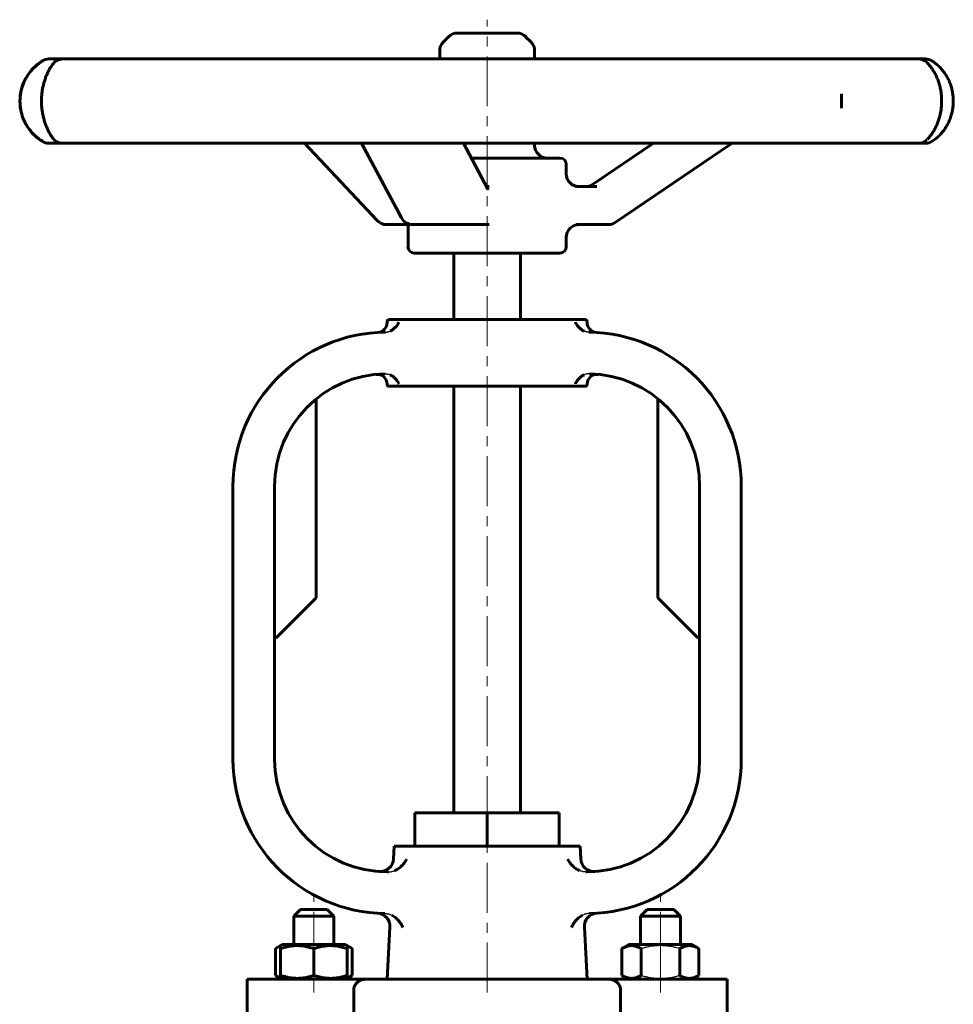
# Model space of a CAD drawing. Header units: millimetres. Extents: x -82 to 82, y -131 to 133.
# Tile 2 of 2: x -70 to 70, y -15 to 133. Entities that reach past the tile are written whole.
import ezdxf

# ---------------------------------------------------------------- set-up
doc = ezdxf.new("R2010")
doc.units = ezdxf.units.MM
for name, pattern in [('K5LT-1', [0]), ('K5LT_AXLED', [12, 7.5, -1.5, 1.5, -1.5]), ('K5LT_BASIC', [0])]:
    doc.linetypes.add(name, pattern=pattern)
doc.layers.add('Системный слой (1)', color=7, linetype='Continuous', true_color=0x6c6c6c)

# ---------------------------------------------------------------- blocks, each defined once
blk = doc.blocks.new('U0')
at = {"layer": 'Системный слой (1)', "color": 150, "linetype": 'K5LT_BASIC', "lineweight": 60, "true_color": 0x0080ff}
for p, q in [((-26, -5.55), (-30.75, -5.55)), ((-21.25, -5.55), (-26, -5.55))]:
    blk.add_line(p, q, dxfattribs=at)
blk = doc.blocks.new('U1')
at = {"layer": 'Системный слой (1)', "color": 150, "linetype": 'K5LT_BASIC', "lineweight": 60, "true_color": 0x0080ff}
for p, q in [((-4.38, 131.25), (-4.44, 131.25)), ((4.44, 131.25), (-4.38, 131.25))]:
    blk.add_line(p, q, dxfattribs=at)
blk = doc.blocks.new('U2')
at = {"layer": 'Системный слой (1)', "color": 150, "linetype": 'K5LT_BASIC', "lineweight": 60, "true_color": 0x0080ff}
for p, q in [((-12.08, 102.5), (-12.01, 102.49)), ((-12.01, 102.49), (-11.95, 102.49)), ((-11.95, 102.49), (-11.87, 102.47))]:
    blk.add_line(p, q, dxfattribs=at)
blk = doc.blocks.new('U3')
at = {"layer": 'Системный слой (1)', "color": 150, "linetype": 'K5LT_BASIC', "lineweight": 60, "true_color": 0x0080ff}
for p, q in [((11.88, 110.1), (11.88, 111.54)), ((11.88, 99.19), (11.88, 100.6))]:
    blk.add_line(p, q, dxfattribs=at)
blk = doc.blocks.new('U4')
at = {"layer": 'Системный слой (1)', "color": 150, "linetype": 'K5LT_BASIC', "lineweight": 60, "true_color": 0x0080ff}
for p, q in [((7.13, 127.36), (7.13, 128.56)), ((7.13, 114.39), (7.13, 114.71))]:
    blk.add_line(p, q, dxfattribs=at)
blk = doc.blocks.new('U5')
at = {"layer": 'Системный слой (1)', "color": 150, "linetype": 'K5LT_BASIC', "lineweight": 60, "true_color": 0x0080ff}
for p, q in [((-31.77, -10.16), (-31.52, -10.3)), ((-31.52, -10.3), (-31.26, -10.41)), ((-31.26, -10.41), (-31, -10.5))]:
    blk.add_line(p, q, dxfattribs=at)
blk = doc.blocks.new('U6')
at = {"layer": 'Системный слой (1)', "color": 150, "linetype": 'K5LT_BASIC', "lineweight": 60, "true_color": 0x0080ff}
for p, q in [((-20.74, -10.41), (-20.48, -10.3)), ((-20.48, -10.3), (-20.23, -10.16)), ((-21, -10.5), (-20.74, -10.41))]:
    blk.add_line(p, q, dxfattribs=at)
blk = doc.blocks.new('U7')
at = {"layer": 'Системный слой (1)', "color": 150, "linetype": 'K5LT_BASIC', "lineweight": 60, "true_color": 0x0080ff}
for p, q in [((-20.74, -5.89), (-21, -5.8)), ((-20.48, -6), (-20.74, -5.89)), ((-20.23, -6.14), (-20.48, -6))]:
    blk.add_line(p, q, dxfattribs=at)
blk = doc.blocks.new('U8')
at = {"layer": 'Системный слой (1)', "color": 150, "linetype": 'K5LT_BASIC', "lineweight": 60, "true_color": 0x0080ff}
for p, q in [((-31.26, -5.89), (-31.52, -6)), ((-31, -5.8), (-31.26, -5.89)), ((-31.52, -6), (-31.77, -6.14))]:
    blk.add_line(p, q, dxfattribs=at)
blk = doc.blocks.new('U9')
at = {"layer": 'Системный слой (1)', "color": 150, "linetype": 'K5LT_BASIC', "lineweight": 60, "true_color": 0x0080ff}
for p, q in [((15, 87.82), (15, 87.94)), ((15, 78.54), (15, 78.54))]:
    blk.add_line(p, q, dxfattribs=at)
blk = doc.blocks.new('U10')
at = {"layer": 'Системный слой (1)', "color": 150, "linetype": 'K5LT_BASIC', "lineweight": 60, "true_color": 0x0080ff}
for p, q in [((-15, 87.82), (-15, 87.94)), ((-15, 78.54), (-15, 78.54))]:
    blk.add_line(p, q, dxfattribs=at)
blk = doc.blocks.new('U11')
at = {"layer": 'Системный слой (1)', "color": 150, "linetype": 'K5LT_BASIC', "lineweight": 60, "true_color": 0x0080ff}
for p, q in [((-14.05, 7.31), (-13.95, 9.25)), ((-15, -10.75), (-14.59, -2.93))]:
    blk.add_line(p, q, dxfattribs=at)
blk = doc.blocks.new('U12')
at = {"layer": 'Системный слой (1)', "color": 150, "linetype": 'K5LT_BASIC', "lineweight": 60, "true_color": 0x0080ff}
for p, q in [((14.05, 7.31), (13.95, 9.25)), ((15, -10.75), (14.59, -2.93))]:
    blk.add_line(p, q, dxfattribs=at)

msp = doc.modelspace()

# ---------------------------------------------------------------- linework, layer by layer
at = {"layer": 'Системный слой (1)', "color": 30, "linetype": 'K5LT_AXLED', "lineweight": 18, "true_color": 0xff8000}
for p, q in [((0, 12.25), (0, 133.25)), ((0, -12.75), (0, 11.25)), ((-26, -8.14), (-26, 1.75)), ((26, -8.14), (26, 1.75)), ((-26, -12.75), (-26, -8.16)), ((26, -12.75), (26, -8.16))]:
    msp.add_line(p, q, dxfattribs=at)
at = {"layer": 'Системный слой (1)', "color": 150, "linetype": 'K5LT_BASIC', "lineweight": 60, "true_color": 0x0080ff}
for p, q in [((-5.78, 130.69), (-6.57, 129.91)), ((5.78, 130.69), (6.57, 129.91)), ((-7.12, 127.36), (-7.12, 128.56)), ((-65.62, 127.36), (-65.74, 127.36)), ((-63.64, 127.36), (-65.62, 127.36)), ((-56.26, 127.36), (-63.64, 127.36)), ((-48.68, 127.36), (-56.26, 127.36)), ((-34, 127.36), (-48.68, 127.36)), ((-22.57, 127.36), (-34, 127.36)), ((-3.96, 127.36), (-22.57, 127.36)), ((8.71, 127.36), (-3.96, 127.36)), ((26.99, 127.36), (8.71, 127.36)), ((37.99, 127.36), (26.99, 127.36)), ((51.75, 127.36), (37.99, 127.36)), ((58.57, 127.36), (51.75, 127.36)), ((64.66, 127.36), (58.57, 127.36)), ((65.73, 127.36), (64.66, 127.36)), ((53.17, 122), (53.17, 120.06)), ((-65.74, 114.71), (-65.62, 114.71)), ((-65.62, 114.71), (-63.64, 114.71)), ((-63.64, 114.71), (-56.26, 114.71)), ((-56.26, 114.71), (-48.68, 114.71)), ((-48.68, 114.71), (-34, 114.71)), ((-34, 114.71), (-22.57, 114.71)), ((-16.49, 103.1), (-27.4, 114.71)), ((-22.57, 114.71), (-3.96, 114.71)), ((-12.85, 103.5), (-18.84, 114.71)), ((-3.96, 114.71), (8.71, 114.71)), ((0.12, 107.84), (-3.55, 114.71)), ((8.71, 114.71), (26.99, 114.71)), ((15.83, 108.51), (24.96, 114.71)), ((19.22, 102.82), (36.74, 114.71)), ((26.99, 114.71), (37.99, 114.71)), ((37.99, 114.71), (51.75, 114.71)), ((51.75, 114.71), (58.57, 114.71)), ((58.57, 114.71), (64.66, 114.71)), ((64.66, 114.71), (65.73, 114.71)), ((10.93, 112.49), (-2.36, 112.49)), ((0.31, 108.2), (-0.07, 108.2)), ((16.45, 108.2), (13.41, 108.2)), ((-15.11, 102.5), (-12.08, 102.5)), ((-11.87, 99.19), (-11.87, 102.63)), ((-11.17, 102.5), (-1.41, 102.5)), ((-1.41, 102.5), (0.31, 102.5)), ((13.41, 102.5), (18.16, 102.5)), ((-10.93, 98.24), (10.93, 98.24)), ((-5, 88.24), (-5, 98.24)), ((5, 88.24), (5, 98.24)), ((-14.7, 88.24), (14.7, 88.24)), ((-14.7, 78.24), (14.7, 78.24)), ((-5, 14.25), (-5, 78.24)), ((5, 14.25), (5, 78.24)), ((-25.63, 76.35), (-25.63, 46.5)), ((25.63, 76.35), (25.63, 46.5)), ((-38.13, 63.24), (-38.13, 22.25)), ((-31.88, 63.24), (-31.88, 22.25)), ((31.87, 22.25), (31.87, 63.24)), ((38.12, 22.25), (38.12, 63.24)), ((-31.63, 40.5), (-25.63, 46.5)), ((25.63, 46.5), (31.62, 40.5)), ((-31.63, 40.5), (-31.88, 40.5)), ((31.87, 40.5), (31.62, 40.5)), ((-10.83, 14.25), (0, 14.25)), ((-10.83, 9.25), (-10.83, 14.25)), ((0, 14.25), (10.83, 14.25)), ((0, 9.25), (0, 14.25)), ((10.83, 9.25), (10.83, 14.25)), ((-13.95, 9.25), (13.95, 9.25)), ((-15, 5.37), (-14.79, 5.37)), ((14.79, 5.37), (15, 5.37)), ((-29, -1.25), (-28, -0.25)), ((-29, -1.25), (-23, -1.25)), ((-29, -5.55), (-29, -1.25)), ((-28, -0.25), (-24, -0.25)), ((-23, -1.25), (-24, -0.25)), ((-23, -5.55), (-23, -1.25)), ((23, -1.25), (24, -0.25)), ((23, -5.55), (23, -1.25)), ((23, -1.25), (29, -1.25)), ((24, -0.25), (28, -0.25)), ((29, -1.25), (28, -0.25)), ((29, -5.55), (29, -1.25)), ((-31.77, -6.14), (-30.75, -5.55)), ((-31, -5.69), (-30.75, -5.55)), ((-31, -6.14), (-31, -5.69)), ((-21, -5.69), (-21.25, -5.55)), ((-20.23, -6.14), (-21.25, -5.55)), ((-21, -5.69), (-21, -6.14)), ((20.23, -6.14), (21.25, -5.55)), ((21, -5.69), (21.25, -5.55)), ((30.75, -5.55), (21.25, -5.55)), ((31.77, -6.14), (30.75, -5.55)), ((31, -5.69), (30.75, -5.55)), ((-31.77, -10.16), (-31.77, -6.14)), ((-31, -10.16), (-31, -6.14)), ((-26, -10.16), (-26, -6.14)), ((-21, -10.16), (-21, -6.14)), ((-20.23, -10.16), (-20.23, -6.14)), ((20.23, -10.16), (20.23, -6.14)), ((23.11, -10.16), (23.11, -6.14)), ((28.89, -10.16), (28.89, -6.14)), ((31.77, -10.16), (31.77, -6.14)), ((-30.75, -10.75), (-31.77, -10.16)), ((-31, -10.61), (-31, -10.16)), ((-21.25, -10.75), (-20.23, -10.16)), ((-21, -10.16), (-21, -10.61)), ((21.25, -10.75), (20.23, -10.16)), ((30.75, -10.75), (31.77, -10.16)), ((-36, -20.75), (-36, -10.75)), ((-36, -10.75), (-18.4, -10.75)), ((-30.75, -10.75), (-31, -10.61)), ((-21.25, -10.75), (-21, -10.61)), ((-18.4, -10.75), (18.4, -10.75)), ((18.4, -10.75), (36, -10.75)), ((21.25, -10.75), (21, -10.61)), ((30.75, -10.75), (31, -10.61)), ((36, -20.75), (36, -10.75)), ((-20, -20.75), (-20, -12.25)), ((20, -20.75), (20, -12.25))]:
    msp.add_line(p, q, dxfattribs=at)
for centre, radius, start, end in [((-4.44, 129.35), 1.9, 90, 135), ((4.44, 129.35), 1.9, 45, 90), ((-5.22, 128.56), 1.9, 135, 180), ((5.23, 128.56), 1.9, 0, 45), ((-62.96, 121.03), 7.13, 122.0906, 237.9094), ((-65.74, 125.46), 1.9, 90, 122.0906), ((-63.64, 125.46), 1.9, 90, 146.37), ((64.66, 125.46), 1.9, 47.0907, 90), ((65.73, 125.46), 1.9, 57.4319, 90), ((-63.64, 116.61), 1.9, 212.3023, 270), ((-65.74, 116.61), 1.9, 237.9094, 270), ((9.03, 114.39), 1.9, 180, 270), ((64.66, 116.61), 1.9, 270, 312.9093), ((65.73, 116.61), 1.9, 270, 302.5681), ((10.93, 111.54), 0.95, 0, 90), ((13.78, 110.1), 1.9, 180, 270), ((-11.17, 104.4), 1.9, 208.1316, 270), ((-15.11, 104.4), 1.9, 223.2083, 270), ((13.78, 100.6), 1.9, 90, 180), ((18.16, 104.4), 1.9, 270, 304.1375), ((-10.93, 99.19), 0.95, 180, 270), ((10.93, 99.19), 0.95, 270, 0), ((-16.5, 87.82), 1.5, 273.4923, 0), ((-14.7, 87.94), 0.3, 90, 180), ((14.7, 87.94), 0.3, 0, 90), ((16.5, 87.82), 1.5, 180, 266.5077), ((-15, 63.24), 23.13, 90.6293, 180), ((15, 63.24), 23.12, 0, 89.3707), ((-15, 63.24), 16.88, 91.008, 180), ((-16.5, 78.54), 1.5, 0, 95.5981), ((16.5, 78.54), 1.5, 84.4013, 180), ((15, 63.24), 16.88, 0, 88.992), ((-14.7, 78.54), 0.3, 180, 270), ((14.7, 78.54), 0.3, 270, 0), ((-15, 22.25), 23.13, 180, 269.1618), ((-15, 22.25), 16.88, 180, 270), ((15, 22.25), 16.88, 270, 0), ((15, 22.25), 23.12, 270.8382, 0), ((-16.05, 7.41), 2, 265.9487, 357), ((16.05, 7.41), 2, 183, 274.0513), ((-16.59, -2.82), 2, 357, 86.3772), ((16.59, -2.82), 2, 93.6224, 183)]:
    msp.add_arc(centre, radius, start, end, dxfattribs=at)
for centre, major_axis, ratio, start_param, end_param in [((65.73, 125.46), (0, 1.9), 0.999928, 5.723099, 6.283185), ((65.73, 125.46), (1.03, 1.6), 0.880042, 0.000357, 0.013402), ((-63.64, 125.46), (-1.56, 1.08), 0.950038, 0.001481, 0.030119), ((64.66, 125.46), (1.37, 1.31), 0.934712, 0.000143, 0.053465), ((-63.64, 116.61), (-1.56, -1.08), 0.950038, 6.252928, 6.281697), ((51.75, 116.61), (0, 1.9), 0.974459, 3.141593, 3.142069), ((65.73, 116.61), (0, -1.9), 0.999928, 0, 0.560086), ((65.73, 116.61), (1.03, -1.6), 0.880042, 6.269783, 6.282825), ((-11.17, 104.4), (1.68, 0.9), 0.775566, 3.141532, 3.141593), ((-15.11, 104.4), (-1.38, -1.3), 0.645609, 0, 0.000047), ((18.16, 104.4), (1.07, -1.57), 0.129957, 6.283121, 6.283185)]:
    msp.add_ellipse(centre, major_axis=major_axis, ratio=ratio, start_param=start_param, end_param=end_param, dxfattribs=at)
msp.add_open_spline([(-66.63, 127.07), (-67.02, 126.84), (-67.87, 126.25), (-69.18, 124.73), (-70.12, 122.41), (-70.13, 119.66), (-69.19, 117.34), (-67.88, 115.81), (-67.02, 115.22), (-66.63, 115)], degree=3, dxfattribs=at)
for points, knots in [([(-65.2, 115.53), (-65.21, 115.54), (-65.21, 115.54), (-65.26, 115.62), (-65.3, 115.68), (-65.41, 115.84), (-65.47, 115.94), (-65.59, 116.15), (-65.66, 116.26), (-65.8, 116.53), (-65.89, 116.69), (-66.04, 117.03), (-66.11, 117.2), (-66.25, 117.56), (-66.32, 117.75), (-66.45, 118.15), (-66.5, 118.35), (-66.61, 118.76), (-66.65, 118.97), (-66.73, 119.4), (-66.76, 119.62), (-66.81, 120.04), (-66.83, 120.24), (-66.85, 120.66), (-66.86, 120.87), (-66.86, 121.3), (-66.85, 121.52), (-66.82, 121.95), (-66.8, 122.16), (-66.75, 122.57), (-66.72, 122.77), (-66.64, 123.17), (-66.59, 123.37), (-66.49, 123.77), (-66.43, 123.97), (-66.31, 124.35), (-66.25, 124.53), (-66.11, 124.88), (-66.03, 125.05), (-65.88, 125.39), (-65.8, 125.55), (-65.63, 125.86), (-65.55, 126), (-65.4, 126.25), (-65.33, 126.35), (-65.25, 126.46), (-65.23, 126.49), (-65.22, 126.51), (-65.21, 126.52), (-65.21, 126.52), (-65.21, 126.53), (-65.2, 126.53), (-65.2, 126.53), (-65.2, 126.54)], [0, 0, 0, 0, 0.077384, 0.077384, 0.967858, 0.967858, 1.935715, 1.935715, 2.903573, 2.903573, 4.108993, 4.108993, 5.186655, 5.186655, 6.258011, 6.258011, 7.284286, 7.284286, 8.300404, 8.300404, 9.26359, 9.26359, 10.165001, 10.165001, 11.05827, 11.05827, 12.016348, 12.016348, 12.93839, 12.93839, 13.83497, 13.83497, 14.800515, 14.800515, 15.817422, 15.817422, 16.849143, 16.849143, 17.930291, 17.930291, 19.120102, 19.120102, 20.419593, 20.419593, 21.555074, 21.555074, 21.886489, 21.886489, 21.922611, 21.922611, 21.975119, 21.975119, 21.999564, 21.999564, 21.999564, 21.999564]), ([(66.04, 126.77), (66.16, 126.64), (66.3, 126.49), (66.55, 126.17), (66.66, 126.02), (66.89, 125.68), (67, 125.5), (67.22, 125.12), (67.32, 124.92), (67.5, 124.52), (67.58, 124.33), (67.73, 123.91), (67.79, 123.7), (67.92, 123.27), (67.97, 123.05), (68.05, 122.62), (68.09, 122.41), (68.14, 122), (68.16, 121.78), (68.19, 121.34), (68.19, 121.11), (68.18, 120.66), (68.17, 120.43), (68.13, 119.99), (68.11, 119.77), (68.04, 119.36), (68, 119.15), (67.9, 118.74), (67.84, 118.53), (67.71, 118.11), (67.64, 117.91), (67.49, 117.52), (67.4, 117.33), (67.23, 116.97), (67.14, 116.8), (66.94, 116.46), (66.83, 116.29), (66.61, 115.98), (66.5, 115.83), (66.27, 115.55), (66.15, 115.41), (66.04, 115.3), (66.04, 115.3), (66.04, 115.29)], [0, 0, 0, 0, 1.611017, 1.611017, 2.909669, 2.909669, 4.190655, 4.190655, 5.365593, 5.365593, 6.419825, 6.419825, 7.452211, 7.452211, 8.466702, 8.466702, 9.353305, 9.353305, 10.257336, 10.257336, 11.201571, 11.201571, 12.158213, 12.158213, 13.069502, 13.069502, 13.974955, 13.974955, 14.9529, 14.9529, 15.980068, 15.980068, 17.013303, 17.013303, 18.08126, 18.08126, 19.280325, 19.280325, 20.556757, 20.556757, 21.975762, 21.975762, 21.999575, 21.999575, 21.999575, 21.999575]), ([(66.76, 115.01), (66.96, 115.13), (67.16, 115.28), (67.55, 115.59), (67.73, 115.76), (68.07, 116.11), (68.24, 116.3), (68.54, 116.69), (68.69, 116.89), (68.94, 117.3), (69.06, 117.51), (69.27, 117.94), (69.37, 118.16), (69.54, 118.61), (69.61, 118.85), (69.74, 119.32), (69.79, 119.55), (69.87, 120.01), (69.89, 120.24), (69.93, 120.7), (69.93, 120.94), (69.93, 121.42), (69.91, 121.67), (69.86, 122.14), (69.82, 122.36), (69.73, 122.8), (69.67, 123.02), (69.54, 123.46), (69.46, 123.68), (69.28, 124.11), (69.18, 124.33), (68.96, 124.74), (68.84, 124.93), (68.59, 125.3), (68.47, 125.48), (68.19, 125.82), (68.05, 125.98), (67.74, 126.29), (67.57, 126.45), (67.23, 126.73), (67.07, 126.85), (66.85, 127), (66.81, 127.03), (66.76, 127.06)], [0, 0, 0, 0, 1.521713, 1.521713, 2.870932, 2.870932, 4.121461, 4.121461, 5.283186, 5.283186, 6.335658, 6.335658, 7.366901, 7.366901, 8.384628, 8.384628, 9.346981, 9.346981, 10.248803, 10.248803, 11.196551, 11.196551, 12.152504, 12.152504, 13.068902, 13.068902, 13.972897, 13.972897, 14.950057, 14.950057, 15.974552, 15.974552, 17.001943, 17.001943, 18.040836, 18.040836, 19.129948, 19.129948, 20.379356, 20.379356, 21.643548, 21.643548, 21.999596, 21.999596, 21.999596, 21.999596]), ([(53.17, 119.96), (53.17, 120), (53.17, 120.65), (53.17, 121.41), (53.17, 122.06), (53.17, 122.1)], [5.479946, 5.479946, 5.479946, 5.479946, 5.4932428, 5.6968553, 5.7095441, 5.7095441, 5.7095441, 5.7095441]), ([(15.83, 108.51), (15.83, 108.51), (15.83, 108.51), (15.83, 108.51), (15.82, 108.51), (15.82, 108.5), (15.81, 108.5), (15.8, 108.49), (15.79, 108.48), (15.76, 108.46), (15.74, 108.45), (15.68, 108.42), (15.65, 108.4), (15.54, 108.35), (15.48, 108.32), (15.34, 108.27), (15.27, 108.25), (15.13, 108.22), (15.06, 108.21), (14.93, 108.2), (14.87, 108.2), (14.81, 108.2), (14.81, 108.2), (14.81, 108.2)], [0, 0, 0, 0, 0.077758, 0.077758, 0.207353, 0.207353, 0.440626, 0.440626, 0.881252, 0.881252, 1.736585, 1.736585, 3.343559, 3.343559, 6.134736, 6.134736, 8.9171, 8.9171, 11.693261, 11.693261, 13.999614, 13.999614, 14, 14, 14, 14]), ([(0.14, 107.8), (0.14, 107.8), (0.14, 107.81), (0.14, 107.81), (0.14, 107.81), (0.14, 107.81), (0.14, 107.81), (0.13, 107.82), (0.13, 107.82), (0.13, 107.83), (0.13, 107.83), (0.12, 107.84)], [0, 0, 0, 0, 0.4, 0.4, 0.8, 0.8, 1.2, 1.2, 1.6, 1.6, 2, 2, 2, 2]), ([(-14.57, 86.51), (-14.49, 86.54), (-14.35, 86.62), (-14.13, 86.76), (-13.93, 86.93), (-13.75, 87.1), (-13.58, 87.29), (-13.41, 87.54), (-13.3, 87.74), (-13.24, 87.86)], [0, 0, 0, 0, 1.113235, 2.271926, 3.736167, 5.024481, 6.087473, 7.679587, 10, 10, 10, 10]), ([(14.57, 86.51), (14.48, 86.55), (14.32, 86.63), (14.12, 86.77), (13.94, 86.92), (13.78, 87.06), (13.63, 87.24), (13.46, 87.45), (13.33, 87.67), (13.26, 87.81), (13.24, 87.86)], [0, 0, 0, 0, 1.424684, 2.876474, 3.881553, 5.212283, 6.349615, 7.842971, 10.036123, 11, 11, 11, 11]), ([(-14.57, 79.96), (-14.49, 79.93), (-14.33, 79.85), (-14.13, 79.71), (-13.95, 79.57), (-13.8, 79.42), (-13.64, 79.25), (-13.47, 79.03), (-13.34, 78.8), (-13.26, 78.65), (-13.24, 78.61)], [0, 0, 0, 0, 1.344001, 2.75895, 3.76477, 5.10709, 6.259165, 7.776907, 10.014138, 11, 11, 11, 11]), ([(14.57, 79.96), (14.48, 79.93), (14.32, 79.84), (14.12, 79.7), (13.94, 79.56), (13.79, 79.41), (13.63, 79.24), (13.46, 79.02), (13.33, 78.8), (13.26, 78.65), (13.24, 78.61)], [0, 0, 0, 0, 1.4181, 2.86289, 3.862901, 5.187748, 6.323044, 7.819491, 10.027176, 11, 11, 11, 11]), ([(-13.88, 5.55), (-13.79, 5.59), (-13.61, 5.68), (-13.33, 5.85), (-13.07, 6.04), (-12.84, 6.25), (-12.63, 6.46), (-12.43, 6.7), (-12.23, 6.98), (-12.11, 7.17), (-12.06, 7.27)], [0, 0, 0, 0, 1.189657, 2.401746, 3.891041, 5.190854, 6.300453, 7.782944, 9.360777, 11, 11, 11, 11]), ([(13.88, 5.55), (13.79, 5.59), (13.61, 5.68), (13.33, 5.85), (13.07, 6.04), (12.84, 6.25), (12.63, 6.46), (12.43, 6.7), (12.23, 6.98), (12.11, 7.17), (12.06, 7.27)], [0, 0, 0, 0, 1.189657, 2.401746, 3.891041, 5.190854, 6.300453, 7.782944, 9.360777, 11, 11, 11, 11]), ([(-14.29, -1.14), (-14.18, -1.19), (-13.98, -1.32), (-13.73, -1.51), (-13.5, -1.72), (-13.32, -1.92), (-13.13, -2.15), (-12.94, -2.42), (-12.78, -2.7), (-12.69, -2.89), (-12.66, -2.97)], [0, 0, 0, 0, 1.419605, 2.87794, 3.889887, 5.222955, 6.357003, 7.845685, 9.718181, 11, 11, 11, 11]), ([(14.29, -1.14), (14.18, -1.19), (13.98, -1.32), (13.73, -1.51), (13.5, -1.72), (13.32, -1.92), (13.13, -2.15), (12.94, -2.42), (12.78, -2.7), (12.69, -2.89), (12.66, -2.97)], [0, 0, 0, 0, 1.419383, 2.877597, 3.889607, 5.222795, 6.356952, 7.845682, 9.718177, 11, 11, 11, 11]), ([(-26, -6.14), (-26.28, -6.05), (-26.69, -5.93), (-27.24, -5.81), (-27.61, -5.75), (-27.96, -5.71), (-28.26, -5.7), (-28.61, -5.69), (-28.98, -5.71), (-29.43, -5.75), (-30.11, -5.87), (-30.64, -6.02), (-31, -6.14)], [0, 0, 0, 0, 2.259309, 3.219175, 4.306071, 5.100503, 5.904859, 6.674572, 7.743491, 8.780356, 10.126867, 13, 13, 13, 13]), ([(-21, -6.14), (-21.28, -6.05), (-21.69, -5.93), (-22.24, -5.81), (-22.61, -5.75), (-22.96, -5.71), (-23.26, -5.7), (-23.61, -5.69), (-23.98, -5.71), (-24.43, -5.75), (-25.11, -5.87), (-25.64, -6.02), (-26, -6.14)], [0, 0, 0, 0, 2.259309, 3.219175, 4.306071, 5.100503, 5.904859, 6.674572, 7.743491, 8.780356, 10.126867, 13, 13, 13, 13]), ([(23.11, -6.14), (22.92, -6.03), (22.64, -5.89), (22.29, -5.78), (22.08, -5.73), (21.88, -5.7), (21.68, -5.69), (21.46, -5.7), (21.21, -5.74), (20.86, -5.83), (20.53, -5.97), (20.29, -6.1), (20.23, -6.14)], [0, 0, 0, 0, 2.66649, 3.810425, 4.700444, 5.503844, 6.499853, 7.395429, 8.43653, 9.794823, 12.05967, 13, 13, 13, 13]), ([(31.77, -6.14), (31.58, -6.03), (31.3, -5.89), (30.95, -5.78), (30.74, -5.73), (30.54, -5.7), (30.34, -5.69), (30.12, -5.7), (29.87, -5.74), (29.52, -5.83), (29.19, -5.97), (28.95, -6.1), (28.89, -6.14)], [0, 0, 0, 0, 2.66649, 3.810425, 4.700444, 5.503844, 6.499853, 7.395429, 8.43653, 9.794823, 12.05967, 13, 13, 13, 13]), ([(-31, -10.16), (-30.72, -10.25), (-30.31, -10.37), (-29.76, -10.49), (-29.39, -10.55), (-29.04, -10.59), (-28.74, -10.6), (-28.39, -10.61), (-28.02, -10.59), (-27.57, -10.55), (-26.89, -10.43), (-26.36, -10.28), (-26, -10.16)], [0, 0, 0, 0, 2.259309, 3.219175, 4.306071, 5.100503, 5.904859, 6.674572, 7.743491, 8.780356, 10.126867, 13, 13, 13, 13]), ([(-26, -10.16), (-25.72, -10.25), (-25.31, -10.37), (-24.76, -10.49), (-24.39, -10.55), (-24.04, -10.59), (-23.74, -10.6), (-23.39, -10.61), (-23.02, -10.59), (-22.57, -10.55), (-21.89, -10.43), (-21.36, -10.28), (-21, -10.16)], [0, 0, 0, 0, 2.259309, 3.219175, 4.306071, 5.100503, 5.904859, 6.674572, 7.743491, 8.780356, 10.126867, 13, 13, 13, 13]), ([(20.23, -10.16), (20.42, -10.27), (20.7, -10.41), (21.05, -10.52), (21.26, -10.57), (21.46, -10.6), (21.66, -10.61), (21.88, -10.6), (22.13, -10.56), (22.48, -10.47), (22.81, -10.33), (23.05, -10.2), (23.11, -10.16)], [0, 0, 0, 0, 2.66649, 3.810425, 4.700444, 5.503844, 6.499853, 7.395429, 8.43653, 9.794823, 12.05967, 13, 13, 13, 13]), ([(28.89, -10.16), (29.08, -10.27), (29.36, -10.41), (29.71, -10.52), (29.92, -10.57), (30.12, -10.6), (30.32, -10.61), (30.54, -10.6), (30.79, -10.56), (31.14, -10.47), (31.47, -10.33), (31.71, -10.2), (31.77, -10.16)], [0, 0, 0, 0, 2.66649, 3.810425, 4.700444, 5.503844, 6.499853, 7.395429, 8.43653, 9.794823, 12.05967, 13, 13, 13, 13]), ([(-18.4, -10.75), (-18.46, -10.75), (-18.56, -10.76), (-18.7, -10.79), (-18.82, -10.82), (-18.94, -10.87), (-19.05, -10.92), (-19.18, -10.99), (-19.28, -11.05), (-19.39, -11.13), (-19.47, -11.2), (-19.56, -11.29), (-19.65, -11.38), (-19.71, -11.46), (-19.77, -11.53), (-19.81, -11.61), (-19.87, -11.72), (-19.93, -11.84), (-19.97, -11.96), (-19.99, -12.09), (-20, -12.19), (-20, -12.25)], [0, 0, 0, 0, 2.223875, 3.320993, 4.751765, 6.145823, 7.50301, 8.461792, 10.284898, 11.126482, 12.147735, 13.322737, 14.431282, 15.252412, 16.019858, 16.764251, 17.485163, 18.961114, 19.840617, 20.61981, 22, 22, 22, 22]), ([(18.4, -10.75), (18.46, -10.75), (18.56, -10.76), (18.7, -10.79), (18.82, -10.82), (18.94, -10.87), (19.05, -10.92), (19.18, -10.99), (19.28, -11.05), (19.39, -11.13), (19.47, -11.2), (19.56, -11.29), (19.65, -11.38), (19.71, -11.46), (19.77, -11.53), (19.81, -11.61), (19.87, -11.72), (19.93, -11.84), (19.97, -11.96), (19.99, -12.09), (20, -12.19), (20, -12.25)], [0, 0, 0, 0, 2.223875, 3.320993, 4.751765, 6.145823, 7.50301, 8.461792, 10.284898, 11.126482, 12.147735, 13.322737, 14.431282, 15.252412, 16.019858, 16.764251, 17.485163, 18.961114, 19.840617, 20.61981, 22, 22, 22, 22])]:
    msp.add_open_spline(points, degree=3, knots=knots, dxfattribs=at)
at = {"layer": 'Системный слой (1)', "color": 7, "linetype": 'K5LT-1'}
for points, knots in [([(-15.25, 86.36), (-15.24, 86.36), (-15.21, 86.36), (-15.17, 86.36), (-15.12, 86.37), (-15.07, 86.37), (-14.99, 86.38), (-14.91, 86.4), (-14.82, 86.42), (-14.7, 86.46), (-14.62, 86.49), (-14.57, 86.51)], [0, 0, 0, 0, 0.248665, 0.49733, 0.745995, 0.99466, 1.49199, 1.98932, 2.553805, 3.0811, 4.053943, 4.053943, 4.053943, 4.053943]), ([(15.25, 86.36), (15.24, 86.36), (15.21, 86.36), (15.17, 86.36), (15.12, 86.37), (15.07, 86.37), (14.99, 86.38), (14.91, 86.4), (14.82, 86.42), (14.7, 86.46), (14.62, 86.49), (14.57, 86.51)], [0, 0, 0, 0, 0.248665, 0.49733, 0.745995, 0.99466, 1.49199, 1.98932, 2.553805, 3.0811, 4.053943, 4.053943, 4.053943, 4.053943]), ([(-15.3, 80.11), (-15.28, 80.11), (-15.25, 80.11), (-15.21, 80.11), (-15.17, 80.11), (-15.11, 80.1), (-15.04, 80.1), (-14.95, 80.08), (-14.86, 80.06), (-14.73, 80.03), (-14.63, 79.99), (-14.57, 79.96)], [0, 0, 0, 0, 0.243348, 0.486696, 0.730045, 0.973393, 1.460089, 1.946786, 2.499649, 3.016187, 4.224934, 4.224934, 4.224934, 4.224934]), ([(15.3, 80.11), (15.28, 80.11), (15.25, 80.11), (15.21, 80.11), (15.17, 80.11), (15.11, 80.1), (15.04, 80.1), (14.95, 80.08), (14.86, 80.06), (14.73, 80.03), (14.63, 79.99), (14.57, 79.96)], [0, 0, 0, 0, 0.243348, 0.486696, 0.730045, 0.973393, 1.460089, 1.946786, 2.49965, 3.016188, 4.224933, 4.224933, 4.224933, 4.224933]), ([(-14.79, 5.37), (-14.77, 5.37), (-14.72, 5.38), (-14.66, 5.38), (-14.6, 5.38), (-14.54, 5.39), (-14.47, 5.4), (-14.41, 5.4), (-14.35, 5.42), (-14.23, 5.44), (-14.07, 5.48), (-13.94, 5.53), (-13.88, 5.55)], [0, 0, 0, 0, 0.256165, 0.512331, 0.768496, 1.024662, 1.2803, 1.535938, 1.791576, 2.047214, 3.065423, 3.780348, 3.780348, 3.780348, 3.780348]), ([(14.79, 5.37), (14.77, 5.37), (14.72, 5.38), (14.66, 5.38), (14.6, 5.38), (14.54, 5.39), (14.47, 5.4), (14.41, 5.4), (14.35, 5.42), (14.23, 5.44), (14.07, 5.48), (13.94, 5.53), (13.88, 5.55)], [0, 0, 0, 0, 0.256165, 0.512331, 0.768496, 1.024662, 1.2803, 1.535938, 1.791576, 2.047214, 3.065423, 3.780348, 3.780348, 3.780348, 3.780348]), ([(-15.34, -0.87), (-15.32, -0.87), (-15.28, -0.87), (-15.22, -0.88), (-15.17, -0.88), (-15.09, -0.89), (-14.99, -0.9), (-14.88, -0.92), (-14.76, -0.95), (-14.55, -1.01), (-14.4, -1.08), (-14.29, -1.14)], [0, 0, 0, 0, 0.239856, 0.479712, 0.719569, 0.959425, 1.439137, 1.918849, 2.466382, 2.976539, 4.554366, 4.554366, 4.554366, 4.554366]), ([(15.34, -0.87), (15.32, -0.87), (15.28, -0.87), (15.22, -0.88), (15.17, -0.88), (15.09, -0.89), (14.99, -0.9), (14.88, -0.92), (14.76, -0.95), (14.55, -1.01), (14.4, -1.08), (14.29, -1.14)], [0, 0, 0, 0, 0.239856, 0.479712, 0.719569, 0.959425, 1.439137, 1.918849, 2.466381, 2.976538, 4.554366, 4.554366, 4.554366, 4.554366]), ([(28.89, -6.14), (28.75, -6.1), (28.41, -6.01), (27.78, -5.86), (27.16, -5.76), (26.67, -5.72), (26.4, -5.7), (26.23, -5.7), (26.08, -5.69), (25.92, -5.69), (25.72, -5.7), (25.48, -5.71), (25.14, -5.73), (24.65, -5.79), (24.09, -5.89), (23.56, -6.02), (23.26, -6.1), (23.11, -6.14)], [0, 0, 0, 0, 3.152296, 8.024027, 14.430358, 17.4743, 18.996271, 20.518242, 21.409855, 22.301468, 24.084694, 25.867919, 27.651145, 31.792504, 37.072525, 40.536262, 44, 44, 44, 44]), ([(23.11, -10.16), (23.25, -10.2), (23.59, -10.29), (24.22, -10.44), (24.84, -10.54), (25.33, -10.58), (25.6, -10.6), (25.77, -10.6), (25.92, -10.61), (26.08, -10.61), (26.28, -10.6), (26.52, -10.59), (26.86, -10.57), (27.35, -10.51), (27.91, -10.41), (28.44, -10.28), (28.74, -10.2), (28.89, -10.16)], [0, 0, 0, 0, 3.152296, 8.024027, 14.430358, 17.4743, 18.996271, 20.518242, 21.409855, 22.301468, 24.084694, 25.867919, 27.651145, 31.792504, 37.072525, 40.536262, 44, 44, 44, 44])]:
    msp.add_open_spline(points, degree=3, knots=knots, dxfattribs=at)

# ---------------------------------------------------------------- block references
at = {"layer": 'Системный слой (1)'}
for name in ['U1', 'U4', 'U3', 'U2', 'U10', 'U9', 'U11', 'U12', 'U8', 'U0', 'U7', 'U5', 'U6']:
    msp.add_blockref(name, (0, 0), dxfattribs=at)

doc.saveas('drawing.dxf')
